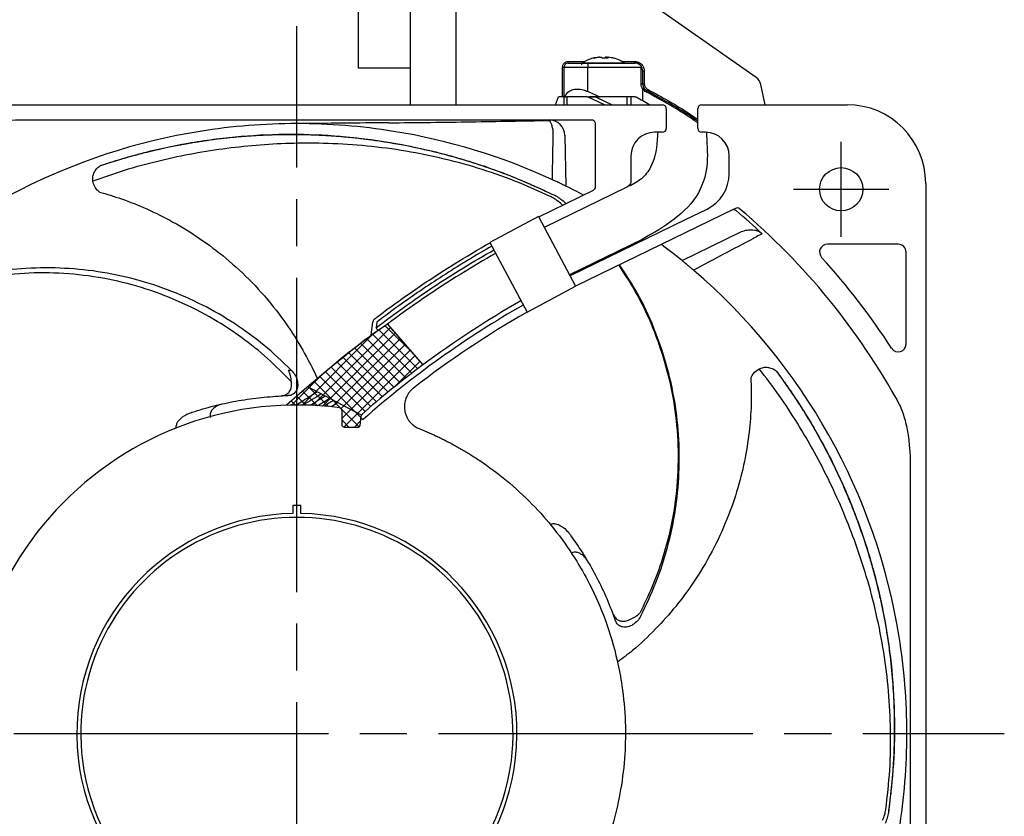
# Model space of a CAD drawing. Header units: millimetres. Extents: x 0 to 594, y 0 to 420.
# Tile 3 of 15: x 92 to 217, y 178 to 279. Entities that reach past the tile are written whole.
import ezdxf

# ---------------------------------------------------------------- set-up
doc = ezdxf.new("R2010")
doc.units = ezdxf.units.MM
doc.linetypes.add('CENTER', pattern=[27, 20, -2, 3, -2])

msp = doc.modelspace()

# ---------------------------------------------------------------- linework, layer by layer
for p, q in [((147.2, 288.35), (147.2, 268.35)), ((185.42, 271.83), (160.4, 289.35)), ((141.4, 287.85), (141.4, 268.35)), ((134.83, 273.51), (134.83, 282.3)), ((165.51, 274.4), (165.38, 274.4)), ((165.51, 274.4), (165.73, 274.4)), ((166.47, 274.4), (166.27, 274.4)), ((166.27, 274.26), (166.27, 274.4)), ((166.46, 274.4), (166.62, 274.4)), ((166.46, 274.4), (166.46, 274.26)), ((134.83, 273.01), (134.83, 273.51)), ((161, 273.15), (160.8, 273.15)), ((160.8, 269.35), (160.8, 273.15)), ((161, 273.15), (164, 273.15)), ((161, 269.35), (161, 273.15)), ((161.5, 273.65), (161.5, 273.85)), ((161.5, 273.85), (163.63, 273.85)), ((163.33, 273.67), (168.67, 273.67)), ((164, 273.65), (164, 273.15)), ((164, 273.65), (170, 273.65)), ((164, 270.04), (164, 273.15)), ((164, 273.15), (170.8, 273.15)), ((168.37, 273.85), (170, 273.85)), ((170, 273.65), (170, 273.85)), ((170.8, 271.03), (170.8, 273.15)), ((141.4, 273.01), (134.83, 273.01)), ((171, 271.03), (171, 272.65)), ((171, 272.65), (171.2, 272.65)), ((171.2, 272.65), (171.2, 271.03)), ((170.8, 271.03), (171, 271.03)), ((171, 271.03), (171.2, 271.03)), ((186.57, 268.35), (186.02, 270.92)), ((159.89, 268.35), (160.3, 269.35)), ((160.8, 269.35), (160.3, 269.35)), ((161, 269.35), (160.8, 269.35)), ((161, 268.35), (161, 269.35)), ((163.8, 269.35), (161.53, 269.35)), ((165.49, 269.35), (164.18, 269.35)), ((164.95, 269.35), (165.49, 269.35)), ((170, 269.35), (165.49, 269.35)), ((169, 268.35), (169, 269.35)), ((169.5, 269.35), (169.5, 268.35)), ((171, 268.84), (171, 270.36)), ((57, 268.35), (173.5, 268.35)), ((178.5, 268.35), (197, 268.35)), ((174, 267.85), (174, 265.35)), ((178, 265.35), (178, 267.85)), ((164.5, 266.41), (92.66, 266.41)), ((159.06, 266.36), (159.11, 266.41)), ((164.5, 266.41), (159.11, 266.41)), ((164.5, 266.41), (164.5, 266.41)), ((165, 257.93), (165, 266)), ((161.1, 264.45), (161.22, 258)), ((173.5, 264.85), (172.5, 264.85)), ((179, 264.85), (178.5, 264.85)), ((169.5, 261.85), (169.5, 258.48)), ((182, 259.58), (182, 261.85)), ((102, 260.61), (102.04, 260.63)), ((207, 258.35), (207, 118.35)), ((157.76, 254.09), (164.72, 257.48)), ((168.98, 257.86), (158.47, 252.74)), ((159.56, 256.93), (159.8, 256.83)), ((160.78, 255.56), (160.53, 255.82)), ((161.23, 255.78), (161.02, 255.98)), ((182.58, 255.07), (162.46, 245.25)), ((176.46, 253.75), (179.19, 255.08)), ((157.73, 254.13), (151.55, 250.84)), ((161.74, 246.59), (176.46, 253.75)), ((176, 248.52), (183.41, 252.13)), ((170.94, 251.22), (161.69, 246.7)), ((203.5, 250.6), (194.5, 250.6)), ((204.5, 237.91), (204.5, 249.6)), ((156.28, 241.97), (162.46, 245.25)), ((136.57, 240.02), (136.66, 240.75)), ((137.16, 240.69), (137.07, 239.96)), ((138.52, 240.44), (143.03, 235.25)), ((139, 239.89), (142.66, 235.68)), ((188, 234.45), (188.03, 234.42)), ((135.14, 228.91), (128.37, 232.45)), ((135.04, 227.53), (135.14, 228.35)), ((135.18, 228.65), (135.19, 228.77)), ((133, 227.35), (134.84, 227.35)), ((205.06, 154.01), (205.06, 222.69)), ((127.5, 217.35), (126.5, 217.35)), ((126.5, 217.35), (126.5, 216.35)), ((127.5, 216.35), (127.5, 217.35)), ((202.28, 178.58), (202.26, 178.32))]:
    msp.add_line(p, q)
at = {"linetype": 'CENTER', "ltscale": 2}
for p, q in [((127, 98.35), (127, 278.35)), ((37, 188.35), (217, 188.35))]:
    msp.add_line(p, q, dxfattribs=at)
at = {"linetype": 'CENTER', "ltscale": 0.861195}
for p, q in [((196.25, 251.55), (196.25, 263.65)), ((190.2, 257.6), (202.3, 257.6))]:
    msp.add_line(p, q, dxfattribs=at)
at = {"ltscale": 0.861195}
for p, q in [((157.73, 254.13), (162.46, 245.25)), ((151.55, 250.84), (156.28, 241.97))]:
    msp.add_line(p, q, dxfattribs=at)
at = {"linetype": 'Continuous'}
for p, q in [((128.98, 230.1), (138.89, 240.01)), ((130.25, 230.02), (139.52, 239.29)), ((142.38, 234.76), (137.45, 239.69)), ((141.69, 236.8), (138.25, 240.24)), ((127.67, 230.14), (136.63, 239.1)), ((131.48, 229.91), (140.14, 238.57)), ((140.85, 233.59), (135.89, 238.55)), ((141.61, 234.18), (136.67, 239.13)), ((132.62, 229.7), (140.77, 237.85)), ((132.7, 228.44), (141.4, 237.13)), ((138.61, 231.8), (133.62, 236.79)), ((139.35, 232.4), (134.37, 237.38)), ((140.1, 233), (135.13, 237.97)), ((137.14, 230.57), (132.12, 235.59)), ((137.87, 231.19), (132.87, 236.19)), ((132.96, 227.35), (142.02, 236.41)), ((139.38, 232.42), (142.65, 235.69)), ((135.69, 229.33), (130.65, 234.37)), ((136.41, 229.95), (131.38, 234.98)), ((126.33, 230.14), (130.06, 233.88)), ((134.94, 227.38), (129.18, 233.14)), ((135.16, 228.51), (129.91, 233.76)), ((129.56, 230.07), (127.72, 231.9)), ((131.02, 229.96), (128.45, 232.52)), ((126.78, 230.15), (126.27, 230.66)), ((128.15, 230.13), (127, 231.28)), ((133.62, 227.35), (132.7, 228.27)), ((134.31, 227.35), (135.12, 228.16))]:
    msp.add_line(p, q, dxfattribs=at)
at = {"flags": 128}
for points in [[(168.71, 273.65), (168.7, 273.65), (168.67, 273.67)], [(171.52, 270.15), (171.53, 270.15), (171.53, 270.16), (171.54, 270.18), (171.55, 270.2), (171.57, 270.23), (171.58, 270.26), (171.6, 270.29), (171.62, 270.32)], [(136.54, 239.7), (136.55, 239.83), (136.56, 239.93), (136.57, 240.02)], [(137.07, 239.96), (137.13, 239.89), (137.18, 239.81), (137.24, 239.75), (137.28, 239.69), (137.32, 239.64), (137.34, 239.61)], [(135.44, 228.32), (135.38, 228.32), (135.33, 228.33), (135.27, 228.34), (135.23, 228.34), (135.19, 228.35), (135.16, 228.35), (135.15, 228.35), (135.14, 228.35)]]:
    msp.add_lwpolyline(points, dxfattribs=at)
msp.add_circle((196.25, 257.6), 2.75)
for centre, radius, start, end in [((165.94, 269.59), 4.84, 96.6045, 105.4134), ((166.07, 269.59), 4.84, 96.6046, 105.4133), ((165.46, 274.02), 0.471, 30.4403, 53.936), ((166.54, 274.02), 0.471, 126.064, 149.5597), ((166.19, 274.02), 0.471, 30.4403, 53.936), ((166.06, 269.59), 4.84, 74.5866, 83.3955), ((161.5, 273.15), 0.5, 90, 180), ((163.47, 273.45), 0.27, 122.336, 180), ((166, 269.45), 5, 105.4306, 122.336), ((164.71, 274.1), 0.171, 67.9331, 112.0669), ((165.77, 268.89), 5.39, 87.5585, 89.1043), ((166.23, 268.96), 5.31, 86.0675, 93.9325), ((167.3, 274.15), 0.129, 64.7058, 85.0089), ((166, 269.45), 5, 57.664, 74.5694), ((184.56, 270.6), 1.5, 12, 55), ((172, 271.03), 1, 180, 212.1839), ((130, 192.85), 83.7, 64.4203, 66.0546), ((127.15, 188.13), 89.81, 64.7274, 65.7765), ((130, 192.85), 84.1, 63.8578, 65.4492), ((169.91, 268.86), 0.5, 62.0911, 79.3952), ((171.17, 270.18), 0.353, 324.59, 355.3434), ((127.15, 188.13), 91.85, 61.4837, 62.0911), ((127.15, 188.13), 91.85, 60.8498, 61.4837), ((173.5, 267.85), 0.5, 0, 90), ((178.5, 267.85), 0.5, 90, 180), ((197, 258.35), 10, 360, 90), ((127, 188.35), 77.6, 90, 99.1168), ((127, 188.35), 77.6, 80.8832, 90), ((164.5, 265.91), 0.5, 0.0203, 90.0211), ((127, 188.35), 77.6, 99.1168, 169.9525), ((127, 188.35), 77.6, 65.2295, 80.8832), ((172.5, 261.85), 3, 90, 180), ((173.5, 265.35), 0.5, 270, 0), ((178.5, 265.35), 0.5, 180, 270), ((179, 261.85), 3, 0, 90), ((177, 259.58), 5, 296, 0), ((127, 188.35), 77.6, 63.8359, 64.1236), ((127, 188.35), 77.6, 61.9889, 63.8359), ((164.5, 257.93), 0.5, 296, 0), ((127, 188.35), 86.88, 47.0537, 49.9455), ((182.97, 254.74), 0.527, 39.6981, 67.1037), ((127, 188.35), 87.35, 28.628, 49.8072), ((127, 188.35), 77.6, 50.8411, 53.3073), ((194.5, 249.6), 1, 90, 222.2192), ((203.5, 249.6), 1, 0, 90), ((127, 188.35), 77.6, 50.5616, 50.8411), ((127, 188.35), 90.15, 32.9363, 42.2192), ((127, 188.35), 77.6, 9.1168, 49.4264), ((216.57, 136.42), 123.19, 119.716, 126.6529), ((216.2, 136.85), 122.02, 119.6722, 131.4435), ((137.16, 240.69), 0.5, 127.2775, 173), ((203.5, 237.91), 1, 212.9363, 0), ((216.99, 135.99), 123.79, 126.6896, 131.3509), ((216.99, 135.99), 123.79, 126.6896, 131.3509), ((127, 188.35), 41.8, 82.5234, 191.7144), ((132.4, 229.5), 0.3, 0, 82.5234), ((133, 227.65), 0.3, 180, 270), ((134.84, 227.55), 0.2, 270, 353), ((127, 188.35), 28, 91.0232, 88.9768), ((127, 188.35), 27.5, 27.0357, 152.9643), ((127, 188.35), 27.5, 152.9643, 187.1645), ((127, 188.35), 27.5, 352.8355, 27.0357), ((127, 188.35), 77.6, 0, 9.1168), ((127, 188.35), 77.6, 350.8832, 0), ((127, 188.35), 27.5, 187.1645, 352.8355)]:
    msp.add_arc(centre, radius, start, end)
for centre, major_axis, ratio, start_param, end_param in [((159.1, 264.41), (1.33, 1.5), 0.998676, 5.458113, 7.010138), ((164.5, 265.91), (0, -0.5), 0.999261, 1.570796, 3.141593)]:
    msp.add_ellipse(centre, major_axis=major_axis, ratio=ratio, start_param=start_param, end_param=end_param)
for points, knots in [([(160.8, 273.15), (160.81, 273.24), (160.82, 273.37), (160.91, 273.54), (161, 273.65), (161.11, 273.74), (161.28, 273.83), (161.41, 273.84), (161.5, 273.85)], [0, 0, 0, 0, 0.239447, 0.369477, 0.500001, 0.630035, 0.760556, 1, 1, 1, 1]), ([(161.5, 273.65), (161.53, 273.65), (161.59, 273.65), (161.9, 273.65), (162.22, 273.65), (162.62, 273.65), (163.2, 273.65), (163.69, 273.65), (164, 273.65)], [0, 0, 0, 0, 0.239443, 0.369653, 0.5, 0.63021, 0.760557, 1, 1, 1, 1]), ([(170, 273.85), (170.15, 273.83), (170.38, 273.81), (170.66, 273.66), (170.85, 273.5), (171.01, 273.31), (171.16, 273.03), (171.18, 272.8), (171.2, 272.65)], [0, 0, 0, 0, 0.239442, 0.369578, 0.499999, 0.630136, 0.760556, 1, 1, 1, 1]), ([(170.83, 273.2), (170.78, 273.27), (170.66, 273.42), (170.4, 273.59), (170.16, 273.65), (170.02, 273.65), (170, 273.65), (170, 273.65)], [0, 0, 0, 0, 0.22918, 0.526297, 0.93559, 0.994307, 1, 1, 1, 1]), ([(170.83, 273.2), (170.82, 273.19), (170.81, 273.17), (170.8, 273.15), (170.8, 273.15)], [0, 0, 0, 0, 0.92836, 1, 1, 1, 1]), ([(171, 272.65), (171, 272.65), (171, 272.77), (170.97, 272.95), (170.88, 273.13), (170.84, 273.19), (170.83, 273.2)], [0, 0, 0, 0, 0.010233, 0.647312, 0.947405, 1, 1, 1, 1]), ([(171, 270.36), (170.94, 270.47), (170.83, 270.67), (170.81, 270.91), (170.8, 271.03)], [0, 0, 0, 0, 0.499993, 1, 1, 1, 1]), ([(171.2, 271.03), (171.21, 270.96), (171.22, 270.81), (171.31, 270.61), (171.44, 270.44), (171.56, 270.36), (171.62, 270.32)], [0, 0, 0, 0, 0.249216, 0.499943, 0.749228, 1, 1, 1, 1]), ([(161, 269.35), (161.01, 269.35), (161.03, 269.35), (161.16, 269.35), (161.26, 269.35), (161.33, 269.35), (161.35, 269.35)], [0, 0, 0, 0, 0.470987, 0.729954, 0.923501, 1, 1, 1, 1]), ([(161.1, 269.35), (161.2, 269.56), (161.38, 269.93), (161.96, 270.28), (162.66, 270.39), (163.38, 270.29), (163.8, 270.12), (164, 270.04)], [0, 0, 0, 0, 0.263398, 0.468102, 0.674193, 0.850307, 1, 1, 1, 1]), ([(163.97, 269.35), (163.34, 269.35), (162.46, 269.35), (161.58, 269.35), (161.35, 269.35)], [0, 0, 0, 0, 0.7318069, 1, 1, 1, 1]), ([(161.35, 269.35), (161.35, 269.14), (161.35, 268.81), (161.35, 268.47), (161.35, 268.35)], [0, 0, 0, 0, 0.631608, 1, 1, 1, 1]), ([(163.97, 269.35), (164.11, 269.35), (164.42, 269.35), (164.76, 269.35), (164.95, 269.35)], [0, 0, 0, 0, 0.444351, 1, 1, 1, 1]), ([(171.01, 270.4), (171.01, 270.39), (171.01, 270.39), (171, 270.38), (171, 270.37), (171, 270.37), (171, 270.36)], [0, 0, 0, 0, 0.180944, 0.417839, 0.853259, 1, 1, 1, 1]), ([(171.01, 270.4), (171.03, 270.41), (171.06, 270.43), (171.11, 270.46), (171.14, 270.48), (171.15, 270.49), (171.15, 270.49), (171.15, 270.5)], [0, 0, 0, 0, 0.213855, 0.451592, 0.713159, 0.853563, 1, 1, 1, 1]), ([(171.46, 269.97), (171.37, 270.03), (171.19, 270.14), (171.07, 270.31), (171.01, 270.4)], [0, 0, 0, 0, 0.500792, 1, 1, 1, 1]), ([(171.52, 270.15), (171.45, 270.2), (171.3, 270.29), (171.2, 270.43), (171.15, 270.5)], [0, 0, 0, 0, 0.523901, 1, 1, 1, 1]), ([(178, 266.05), (177.8, 266.19), (175.71, 267.65), (173.48, 268.87), (171.46, 269.97)], [0, 0, 0, 0, 0.097982, 1, 1, 1, 1]), ([(171.52, 270.15), (173.62, 269.01), (175.83, 267.8), (177.89, 266.36), (178, 266.28)], [0, 0, 0, 0, 0.94656, 1, 1, 1, 1]), ([(171.62, 270.32), (173.41, 269.34), (175.59, 268.15), (177.63, 266.75), (178, 266.5)], [0, 0, 0, 0, 0.821183, 1, 1, 1, 1]), ([(92.66, 266.41), (91.37, 266.42), (90.09, 266.33), (88.19, 266.01), (87.56, 265.87), (86.33, 265.52), (85.73, 265.3), (85.15, 265.02)], [0, 0, 0, 0, 0.5, 0.5, 0.75, 0.75, 1, 1, 1, 1]), ([(138.67, 266.06), (142.28, 266.09), (145.77, 266.13), (152.55, 266.24), (155.84, 266.3), (159.06, 266.36)], [0, 0, 0, 0, 0.5, 0.5, 1, 1, 1, 1]), ([(159.62, 264.99), (159.58, 265.2), (159.54, 265.39), (159.45, 265.72), (159.41, 265.86), (159.31, 266.09), (159.26, 266.18), (159.16, 266.31), (159.11, 266.35), (159.06, 266.36)], [0, 0, 0, 0, 0.25, 0.25, 0.5, 0.5, 0.75, 0.75, 1, 1, 1, 1]), ([(102, 260.61), (102.2, 260.68), (102.64, 260.82), (103.3, 261.04), (103.98, 261.25), (104.72, 261.47), (105.54, 261.71), (106.36, 261.93), (107.05, 262.12), (107.65, 262.27), (108.26, 262.42), (108.9, 262.57), (109.54, 262.72), (110.22, 262.87), (111.02, 263.04), (111.8, 263.19), (112.47, 263.32), (113.03, 263.42), (113.6, 263.52), (114.26, 263.63), (115.26, 263.78), (116.56, 263.97), (118.44, 264.19), (120.58, 264.38), (122.94, 264.52), (125.53, 264.59), (127.44, 264.58), (128.78, 264.54), (129.24, 264.53), (129.71, 264.51), (130.19, 264.48), (130.68, 264.46), (131.28, 264.42), (132.16, 264.36), (133.46, 264.25), (134.97, 264.09), (136.37, 263.91), (137.46, 263.76), (138.43, 263.61), (139.44, 263.44), (141.36, 263.09), (144.03, 262.51), (146.92, 261.75), (149.21, 261.06), (150.96, 260.48), (152.68, 259.87), (154.41, 259.21), (156.2, 258.47), (157.92, 257.71), (159.05, 257.17), (159.56, 256.93)], [0, 0, 0, 0, 0.010628, 0.023764, 0.035286, 0.046745, 0.062593, 0.078804, 0.089854, 0.098737, 0.110129, 0.121674, 0.131842, 0.143184, 0.15661, 0.172774, 0.18326, 0.190603, 0.201436, 0.212642, 0.224221, 0.252611, 0.278996, 0.319849, 0.361758, 0.398757, 0.451728, 0.459397, 0.467235, 0.475242, 0.483419, 0.491764, 0.500279, 0.514058, 0.536712, 0.566976, 0.591825, 0.608693, 0.623225, 0.641956, 0.660984, 0.722472, 0.781119, 0.812924, 0.84402, 0.874408, 0.905282, 0.937175, 0.972129, 1, 1, 1, 1]), ([(102.04, 260.63), (103.76, 261.17), (106.54, 262.05), (110.38, 262.95), (113.56, 263.56), (117.81, 264.19), (123.1, 264.63), (129.4, 264.63), (135.68, 264.11), (141.96, 263.06), (148.11, 261.49), (154.12, 259.44), (157.9, 257.7), (159.8, 256.83)], [0, 0, 0, 0, 0.086263, 0.140003, 0.19375, 0.247428, 0.354846, 0.462254, 0.569657, 0.678771, 0.787882, 0.893942, 1, 1, 1, 1]), ([(159.35, 256.62), (157.82, 257.32), (154.76, 258.72), (149.99, 260.35), (145.16, 261.65), (140.26, 262.6), (135.31, 263.21), (130.58, 263.48), (126.08, 263.46), (121.81, 263.22), (117.56, 262.75), (113.32, 262.07), (109.12, 261.14), (104.99, 260.03), (102.36, 259.1), (101.05, 258.64)], [0, 0, 0, 0, 0.083716, 0.167362, 0.251055, 0.334494, 0.417802, 0.501178, 0.57257, 0.643898, 0.715198, 0.786417, 0.857783, 0.928617, 1, 1, 1, 1]), ([(101.05, 258.64), (101.04, 258.72), (101.02, 258.89), (101.04, 259.19), (101.11, 259.5), (101.23, 259.8), (101.4, 260.07), (101.61, 260.32), (101.81, 260.48), (101.94, 260.57), (101.99, 260.6), (102, 260.61), (102, 260.61)], [0, 0, 0, 0, 0.1227181, 0.2492502, 0.3726881, 0.4976613, 0.6245992, 0.752392, 0.8783831, 0.9384216, 0.9686457, 1, 1, 1, 1]), ([(101.87, 257.26), (101.88, 257.26), (101.88, 257.26), (101.87, 257.26), (101.82, 257.3), (101.58, 257.49), (101.21, 257.94), (101.1, 258.4), (101.05, 258.64)], [0, 0, 0, 0, 0.010857, 0.028775, 0.050654, 0.151198, 0.553437, 1, 1, 1, 1]), ([(160.87, 258.17), (160.86, 258.17), (160.83, 258.19), (160.73, 258.23), (160.66, 258.27), (160.44, 258.37), (160.3, 258.44), (160.03, 258.57), (159.93, 258.61), (159.73, 258.71), (159.62, 258.76), (159.51, 258.81)], [0, 0, 0, 0, 0.25, 0.25, 0.5, 0.5, 0.75, 0.75, 0.875, 0.875, 1, 1, 1, 1]), ([(169.48, 258.43), (169.46, 258.38), (169.43, 258.29), (169.32, 258.14), (169.26, 258.07), (169.2, 258.02)], [0, 0, 0, 0, 0.5, 0.5, 1, 1, 1, 1]), ([(169.5, 258.47), (169.5, 258.47), (169.5, 258.47), (169.5, 258.47), (169.5, 258.48), (169.5, 258.48), (169.5, 258.48), (169.5, 258.48), (169.5, 258.48), (169.5, 258.48)], [0, 0, 0, 0, 0.0000083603, 0.0000083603, 0.0000083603, 0.00002132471, 0.00002132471, 0.00002132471, 0.00002426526, 0.00002426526, 0.00002426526, 0.00002426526]), ([(101.87, 257.25), (102.81, 256.98), (104.86, 256.37), (107.99, 255.1), (111.33, 253.44), (114.72, 251.36), (118.09, 248.81), (121.38, 245.76), (124.21, 242.51), (126.58, 239.17), (128.28, 236.24), (129.25, 234.31), (129.6, 233.52)], [0, 0, 0, 0, 0.070266, 0.1534539, 0.2431109, 0.3385894, 0.4398072, 0.54798, 0.662034, 0.7511637, 0.8442719, 0.9071939, 0.9071939, 0.9071939, 0.9071939]), ([(159.8, 256.83), (160, 256.72), (160.41, 256.49), (160.81, 256.15), (161.02, 255.98)], [0, 0, 0, 0, 0.488255, 1, 1, 1, 1]), ([(160.53, 255.82), (160.33, 255.98), (159.95, 256.3), (159.54, 256.51), (159.35, 256.62)], [0, 0, 0, 0, 0.525539, 1, 1, 1, 1]), ([(182.91, 254.85), (182.81, 254.93), (182.68, 254.96), (182.44, 254.97), (182.31, 254.94), (182.2, 254.88)], [0, 0, 0, 0, 0.5, 0.5, 1, 1, 1, 1]), ([(183.17, 255.22), (183.07, 255.22), (182.97, 255.2), (182.77, 255.15), (182.67, 255.11), (182.58, 255.07)], [0, 0, 0, 0, 0.5, 0.5, 1, 1, 1, 1]), ([(183.41, 252.13), (183.63, 252.24), (183.86, 252.32), (184.34, 252.43), (184.59, 252.46), (185.08, 252.45), (185.33, 252.4), (185.79, 252.24), (186.01, 252.11), (186.19, 251.94)], [0, 0, 0, 0, 0.25, 0.25, 0.5, 0.5, 0.75, 0.75, 1, 1, 1, 1]), ([(186.19, 251.94), (185.95, 251.82), (185.72, 251.69), (185.48, 251.56), (185.35, 251.5), (185.23, 251.43), (185.11, 251.36)], [0, 0, 0, 0, 0.001276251, 0.001276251, 0.001276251, 0.001937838, 0.001937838, 0.001937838, 0.001937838]), ([(139.96, 243.38), (142.27, 245.03), (144.63, 246.61), (148.54, 249.04), (150.05, 249.93), (151.57, 250.8)], [0.5697333, 0.5697333, 0.5697333, 0.5697333, 0.75, 0.75, 0.8613431, 0.8613431, 0.8613431, 0.8613431]), ([(137.07, 239.96), (139.45, 241.79), (141.89, 243.53), (146.89, 246.84), (149.45, 248.41), (152.06, 249.89)], [0, 0, 0, 0, 0.5, 0.5, 1, 1, 1, 1]), ([(152.29, 249.45), (150.79, 248.6), (149.31, 247.72), (144.65, 244.83), (141.54, 242.7), (138.52, 240.44)], [0.4773766, 0.4773766, 0.4773766, 0.4773766, 0.5878482, 0.5878482, 0.8296439, 0.8296439, 0.8296439, 0.8296439]), ([(151.81, 250.36), (149.82, 249.23), (147.86, 248.05), (144, 245.58), (142.11, 244.3), (140.25, 242.97)], [0, 0, 0, 0, 0.5, 0.5, 1, 1, 1, 1]), ([(177.47, 247.29), (177.38, 247.37), (177.29, 247.45), (177.11, 247.6), (177.02, 247.68), (176.87, 247.81), (176.8, 247.87), (176.67, 247.97), (176.62, 248.01), (176.48, 248.13), (176.41, 248.18), (176.33, 248.26), (176.3, 248.28), (176.3, 248.28)], [0, 0, 0, 0, 0.125, 0.125, 0.25, 0.25, 0.375, 0.375, 0.5, 0.5, 0.75, 0.75, 1, 1, 1, 1]), ([(126.29, 234.6), (125.16, 235.67), (122.89, 237.82), (119.09, 240.57), (114.98, 242.96), (110.56, 244.9), (105.88, 246.36), (101.09, 247.29), (96.22, 247.67), (91.36, 247.52), (86.56, 246.84), (81.9, 245.6), (77.4, 243.91), (74.59, 242.37), (73.19, 241.6)], [0, 0, 0, 0, 0.0810922, 0.1624072, 0.243483, 0.3281885, 0.4131571, 0.497853, 0.5820182, 0.6664386, 0.7505845, 0.8336405, 0.9169509, 1, 1, 1, 1]), ([(126.3, 233.09), (125.31, 234.11), (123.32, 236.13), (120, 238.78), (116.23, 241.26), (111.98, 243.42), (107.26, 245.18), (102.37, 246.37), (97.36, 246.97), (92.32, 247), (87.3, 246.42), (82.39, 245.23), (77.62, 243.51), (74.67, 241.89), (73.2, 241.08)], [0, 0, 0, 0, 0.0734916, 0.1463809, 0.2192777, 0.3061988, 0.3925128, 0.4788956, 0.5659943, 0.6524484, 0.7391523, 0.826408, 0.9130022, 1, 1, 1, 1]), ([(167.94, 247.93), (168.77, 246.66), (170.54, 243.95), (172.58, 239.43), (174.18, 234.53), (175.19, 229.47), (175.59, 224.32), (175.38, 219.16), (174.63, 214.54), (173.52, 210.49), (172.26, 207.01), (171.17, 204.78), (170.63, 203.67)], [0, 0, 0, 0, 0.097598, 0.207953, 0.31815, 0.429286, 0.539612, 0.65006, 0.761322, 0.840724, 0.920093, 1, 1, 1, 1]), ([(170.76, 203.32), (171.43, 204.73), (172.78, 207.54), (174.22, 212.01), (175.22, 216.66), (175.7, 221.46), (175.65, 226.36), (175.05, 231.21), (173.91, 235.95), (172.26, 240.53), (170.32, 244.58), (168.72, 246.95), (168.03, 247.97)], [0, 0, 0, 0, 0.09952, 0.199313, 0.298813, 0.402767, 0.507044, 0.610987, 0.714278, 0.817882, 0.92115, 1, 1, 1, 1]), ([(136.86, 241.09), (137, 241.2), (137.15, 241.31), (138.18, 242.08), (139.06, 242.74), (139.96, 243.38)], [0.48831673, 0.48831673, 0.48831673, 0.48831673, 0.5, 0.5, 0.5697333, 0.5697333, 0.5697333, 0.5697333]), ([(138.52, 240.44), (138.43, 240.38), (138.35, 240.31), (137.78, 239.89), (134.99, 238.22), (125.66, 230.13)], [0.95566335, 0.95566335, 0.95566335, 0.95566335, 0.9624333, 0.9624333, 1.00038665, 1.00038665, 1.00038665, 1.00038665]), ([(138.52, 240.44), (138.43, 240.38), (138.35, 240.31), (137.78, 239.89), (134.99, 238.22), (128.37, 232.45)], [0.95566335, 0.95566335, 0.95566335, 0.95566335, 0.9624333, 0.9624333, 1.00038665, 1.00038665, 1.00038665, 1.00038665]), ([(136.46, 239.09), (136.48, 239.25), (136.5, 239.39), (136.52, 239.61), (136.53, 239.68), (136.54, 239.7)], [0, 0, 0, 0, 0.5, 0.5, 1, 1, 1, 1]), ([(126.29, 234.6), (126.46, 234.4), (126.79, 234), (127.07, 233.28), (127.14, 232.57), (126.96, 231.94), (126.58, 231.51), (126.18, 231.35), (125.94, 231.34), (125.89, 231.34)], [0, 0, 0, 0, 0.163229, 0.326181, 0.495709, 0.662914, 0.818809, 0.960888, 1, 1, 1, 1]), ([(125.91, 234.58), (126, 234.58), (126.12, 234.59), (126.25, 234.59), (126.29, 234.6)], [0, 0, 0, 0, 0.677183, 1, 1, 1, 1]), ([(126.3, 233.09), (126.29, 233.22), (126.25, 233.48), (126.2, 233.82), (126.13, 234.05), (126.1, 234.16), (126.08, 234.22), (126.03, 234.36), (125.97, 234.47), (125.91, 234.58)], [0, 0, 0, 0, 0.249845, 0.499011, 0.624604, 0.711504, 0.736746, 0.749921, 1, 1, 1, 1]), ([(184.77, 233.54), (184.77, 233.54), (184.77, 233.54), (184.78, 233.55), (184.79, 233.61), (184.9, 233.89), (185.22, 234.39), (185.62, 234.63), (185.83, 234.76)], [0, 0, 0, 0, 0.010857, 0.028775, 0.050655, 0.151198, 0.553439, 1, 1, 1, 1]), ([(185.83, 234.76), (185.91, 234.79), (186.06, 234.86), (186.35, 234.93), (186.67, 234.96), (186.99, 234.93), (187.3, 234.86), (187.6, 234.74), (187.82, 234.6), (187.94, 234.5), (187.99, 234.46), (188, 234.46), (188, 234.45)], [0, 0, 0, 0, 0.122719, 0.249251, 0.372688, 0.497663, 0.624601, 0.752393, 0.878383, 0.938422, 0.968646, 1, 1, 1, 1]), ([(201.92, 178.68), (202.12, 180.35), (202.5, 183.69), (202.59, 188.73), (202.33, 193.73), (201.71, 198.69), (200.76, 203.58), (199.56, 208.16), (198.15, 212.44), (196.6, 216.42), (194.84, 220.32), (192.88, 224.14), (190.7, 227.85), (188.37, 231.43), (186.68, 233.64), (185.83, 234.76)], [0, 0, 0, 0, 0.0837157, 0.167362, 0.2510554, 0.3344938, 0.4178025, 0.5011779, 0.5725704, 0.6438978, 0.7151977, 0.7864169, 0.8577834, 0.9286171, 1, 1, 1, 1]), ([(188, 234.45), (188.12, 234.29), (188.4, 233.91), (188.81, 233.35), (189.22, 232.77), (189.65, 232.14), (190.14, 231.43), (190.6, 230.72), (190.99, 230.12), (191.32, 229.59), (191.66, 229.06), (192, 228.5), (192.34, 227.93), (192.69, 227.34), (193.09, 226.63), (193.48, 225.93), (193.81, 225.34), (194.08, 224.84), (194.35, 224.32), (194.66, 223.73), (195.12, 222.82), (195.69, 221.64), (196.48, 219.93), (197.33, 217.95), (198.19, 215.75), (199.06, 213.31), (199.64, 211.49), (200.01, 210.2), (200.14, 209.76), (200.27, 209.3), (200.39, 208.84), (200.52, 208.37), (200.67, 207.79), (200.88, 206.93), (201.18, 205.66), (201.5, 204.17), (201.76, 202.79), (201.95, 201.7), (202.11, 200.73), (202.26, 199.72), (202.52, 197.79), (202.8, 195.07), (202.96, 192.09), (203.01, 189.7), (203.01, 187.85), (202.95, 186.03), (202.86, 184.18), (202.71, 182.25), (202.52, 180.37), (202.36, 179.13), (202.28, 178.58)], [0, 0, 0, 0, 0.010628, 0.023764, 0.035286, 0.046745, 0.062593, 0.078804, 0.089854, 0.098737, 0.110129, 0.121674, 0.131842, 0.143184, 0.15661, 0.172774, 0.18326, 0.190603, 0.201436, 0.212642, 0.224221, 0.252611, 0.278996, 0.319849, 0.361758, 0.398757, 0.451728, 0.459397, 0.467235, 0.475242, 0.483419, 0.491764, 0.500279, 0.514058, 0.536712, 0.566976, 0.591825, 0.608693, 0.623225, 0.641956, 0.660984, 0.722472, 0.781119, 0.812924, 0.84402, 0.874408, 0.905282, 0.937175, 0.972129, 1, 1, 1, 1]), ([(188.03, 234.42), (189.08, 232.96), (190.77, 230.58), (192.81, 227.21), (194.38, 224.38), (196.29, 220.53), (198.34, 215.63), (200.29, 209.64), (201.73, 203.5), (202.68, 197.21), (203.09, 190.87), (203, 184.53), (202.5, 180.39), (202.26, 178.32)], [0, 0, 0, 0, 0.0862627, 0.1400032, 0.1937499, 0.2474276, 0.3548456, 0.4622542, 0.5696573, 0.6787709, 0.7878824, 0.8939424, 1, 1, 1, 1]), ([(125.02, 231.3), (125.2, 231.33), (125.56, 231.39), (125.98, 231.72), (126.25, 232.19), (126.34, 232.68), (126.31, 232.99), (126.3, 233.09)], [0, 0, 0, 0, 0.217662, 0.435234, 0.655748, 0.886255, 1, 1, 1, 1]), ([(184.76, 233.54), (184.79, 232.56), (184.85, 230.43), (184.61, 227.06), (184.07, 223.37), (183.13, 219.5), (181.75, 215.51), (179.86, 211.44), (177.64, 207.74), (175.2, 204.45), (172.62, 201.58), (170.15, 199.2), (168.44, 197.92), (167.8, 197.44)], [0, 0, 0, 0, 0.070307, 0.153543, 0.243251, 0.338785, 0.440061, 0.548297, 0.662416, 0.751598, 0.84476, 0.941806, 1, 1, 1, 1]), ([(126.91, 230.15), (127.48, 230.52), (128.06, 230.88), (128.95, 231.44), (129.26, 231.63), (129.58, 231.82)], [0.70686975, 0.70686975, 0.70686975, 0.70686975, 0.75, 0.75, 0.77338512, 0.77338512, 0.77338512, 0.77338512]), ([(141.83, 232.3), (141.79, 232.26), (141.71, 232.2), (141.59, 232.09), (141.47, 231.97), (141.36, 231.85), (141.26, 231.71), (141.16, 231.56), (141.06, 231.41), (140.91, 231.12), (140.73, 230.64), (140.66, 230.03), (140.7, 229.48), (140.8, 229.04), (140.96, 228.62), (141.19, 228.23), (141.46, 227.89), (141.76, 227.62), (142.04, 227.41), (142.29, 227.26), (142.47, 227.18), (142.56, 227.15)], [0, 0, 0, 0, 0.024817, 0.05026, 0.076331, 0.103034, 0.130372, 0.158346, 0.18696, 0.216216, 0.313318, 0.43285, 0.503945, 0.575028, 0.651809, 0.717035, 0.790802, 0.858663, 0.907531, 0.954637, 1, 1, 1, 1]), ([(113.65, 229.22), (114.57, 229.51), (116.41, 230.07), (119.24, 230.67), (122.12, 231.11), (124.05, 231.24), (125.02, 231.3)], [0, 0, 0, 0, 0.248295, 0.49659, 0.748295, 1, 1, 1, 1]), ([(125.89, 231.34), (125.85, 231.33), (125.56, 231.33), (125.28, 231.32), (125.02, 231.3)], [0, 0, 0, 0, 0.12284, 1, 1, 1, 1]), ([(117.46, 230.25), (117.31, 230.21), (116.94, 230.11), (116.5, 229.83), (116.13, 229.46), (115.97, 229.09), (115.94, 228.77), (115.99, 228.62), (116, 228.58)], [0, 0, 0, 0, 0.1798408, 0.4631778, 0.6473623, 0.8329362, 0.9605029, 1, 1, 1, 1]), ([(132.7, 229.5), (132.7, 229.5), (132.7, 229.49), (132.7, 229.44), (132.7, 229.41), (132.7, 229.32), (132.7, 229.27), (132.7, 229.14), (132.7, 229.07), (132.7, 228.83), (132.7, 228.64), (132.7, 228.23), (132.7, 228.01), (132.7, 227.65)], [0, 0, 0, 0, 0.125, 0.125, 0.25, 0.25, 0.375, 0.375, 0.5, 0.5, 0.75, 0.75, 1, 1, 1, 1]), ([(205.06, 222.69), (205.07, 223.98), (204.98, 225.26), (204.66, 227.16), (204.52, 227.79), (204.17, 229.02), (203.95, 229.62), (203.67, 230.2)], [0, 0, 0, 0, 0.5, 0.5, 0.75, 0.75, 1, 1, 1, 1]), ([(111.66, 227.15), (111.66, 227.15), (111.62, 227.25), (111.65, 227.52), (111.79, 227.98), (112.32, 228.6), (113.01, 229), (113.54, 229.19), (113.65, 229.22)], [0, 0, 0, 0, 0.000107, 0.094104, 0.235306, 0.466975, 0.887677, 1, 1, 1, 1]), ([(135.14, 228.35), (135.15, 228.42), (135.16, 228.48), (135.17, 228.57), (135.17, 228.59), (135.18, 228.63), (135.18, 228.65), (135.18, 228.65)], [0, 0, 0, 0, 0.5, 0.5, 0.75, 0.75, 1, 1, 1, 1]), ([(135.35, 228.98), (135.33, 228.97), (135.32, 228.96), (135.3, 228.94), (135.3, 228.94), (135.29, 228.93)], [0, 0, 0, 0, 0.5, 0.5, 1, 1, 1, 1]), ([(142.56, 227.15), (142.76, 227.07), (143.16, 226.9), (143.75, 226.65), (144.35, 226.38), (144.94, 226.11), (145.54, 225.82), (146.13, 225.52), (146.73, 225.2), (147.32, 224.88), (147.91, 224.54), (148.5, 224.2), (149.09, 223.84), (149.68, 223.46), (151.24, 222.44), (153.77, 220.55), (156.92, 217.64), (159.84, 214.33), (162.27, 210.92), (164.46, 207.06), (166.37, 202.72), (167.66, 198.36), (168.48, 193.98), (168.84, 189.99), (168.78, 185.57), (168.28, 181.32), (167.55, 178.05), (166.9, 175.88), (166.5, 174.66), (166.07, 173.48), (165.61, 172.32), (165.12, 171.19), (164.61, 170.09), (164.25, 169.38), (164.06, 169.02)], [0, 0, 0, 0, 0.0092142, 0.0184956, 0.0278442, 0.0372601, 0.0467433, 0.0562938, 0.0659115, 0.0755965, 0.0853488, 0.0951683, 0.1050552, 0.1150093, 0.1250308, 0.1855704, 0.2500136, 0.3093873, 0.3750055, 0.4296995, 0.5000015, 0.5781251, 0.6249905, 0.6913935, 0.7499846, 0.8147094, 0.8749705, 0.8935978, 0.9119698, 0.9300865, 0.9479478, 0.9655538, 0.9829045, 1, 1, 1, 1]), ([(159.24, 214.96), (159.31, 214.99), (159.52, 215.08), (159.99, 215.05), (160.75, 214.75), (161.34, 214.21), (161.68, 213.77), (161.75, 213.68)], [0, 0, 0, 0, 0.0706737, 0.2155266, 0.453188, 0.8847722, 1, 1, 1, 1]), ([(161.75, 213.68), (162.3, 212.89), (163.4, 211.31), (164.85, 208.81), (166.16, 206.21), (166.88, 204.41), (167.24, 203.5)], [0, 0, 0, 0, 0.2482946, 0.4965901, 0.7482945, 1, 1, 1, 1]), ([(163.9, 210.38), (163.82, 210.5), (163.61, 210.82), (163.21, 211.16), (162.74, 211.39), (162.33, 211.43), (162.05, 211.37), (161.94, 211.3), (161.94, 211.29)], [0, 0, 0, 0, 0.185365, 0.477404, 0.667245, 0.85852, 0.990005, 1, 1, 1, 1]), ([(167.24, 203.5), (167.32, 203.34), (167.49, 203.02), (167.93, 202.72), (168.47, 202.61), (168.96, 202.67), (169.24, 202.8), (169.34, 202.84)], [0, 0, 0, 0, 0.217662, 0.435234, 0.655747, 0.886254, 1, 1, 1, 1]), ([(167.54, 202.69), (167.53, 202.72), (167.43, 203), (167.33, 203.27), (167.24, 203.5)], [0, 0, 0, 0, 0.122841, 1, 1, 1, 1]), ([(170.76, 203.32), (170.63, 203.1), (170.35, 202.65), (169.76, 202.17), (169.1, 201.88), (168.44, 201.86), (167.92, 202.09), (167.64, 202.42), (167.56, 202.64), (167.54, 202.69)], [0, 0, 0, 0, 0.163229, 0.326182, 0.495709, 0.662914, 0.818809, 0.960888, 1, 1, 1, 1]), ([(169.34, 202.84), (169.46, 202.89), (169.69, 203.01), (169.99, 203.16), (170.19, 203.29), (170.29, 203.37), (170.34, 203.4), (170.45, 203.49), (170.54, 203.58), (170.63, 203.67)], [0, 0, 0, 0, 0.249844, 0.49901, 0.624604, 0.711504, 0.736745, 0.749921, 1, 1, 1, 1]), ([(201.52, 177.31), (201.62, 177.55), (201.8, 178.01), (201.88, 178.46), (201.92, 178.68)], [0, 0, 0, 0, 0.5255364, 1, 1, 1, 1]), ([(202.26, 178.32), (202.22, 178.09), (202.13, 177.63), (201.94, 177.14), (201.84, 176.9)], [0, 0, 0, 0, 0.488256, 1, 1, 1, 1])]:
    msp.add_open_spline(points, degree=3, knots=knots)
for points in [[(138.67, 266.06), (134.75, 266.03), (130.87, 265.99), (127, 265.95)], [(159.51, 258.81), (159.55, 260.88), (159.58, 262.94), (159.62, 264.99)], [(169.5, 258.48), (169.5, 258.48), (169.49, 258.45), (169.48, 258.43)], [(168.97, 257.83), (168.97, 257.84), (168.98, 257.85), (168.98, 257.86)], [(169.2, 258.02), (169.13, 257.96), (169.06, 257.9), (168.98, 257.86)], [(185.08, 251.35), (182.56, 250), (180.02, 248.65), (177.47, 247.29)], [(140.25, 242.97), (139.21, 242.22), (138.18, 241.47), (137.16, 240.69)], [(156.28, 241.97), (151.24, 239.1), (146.41, 235.86), (141.83, 232.3)], [(130.09, 231.55), (129.33, 231.09), (128.58, 230.62), (127.83, 230.14)], [(130.61, 231.28), (129.99, 230.9), (129.37, 230.51), (128.75, 230.11)], [(129.62, 230.07), (130.13, 230.38), (130.64, 230.69), (131.15, 231)], [(131.67, 230.73), (131.27, 230.49), (130.87, 230.25), (130.47, 230.01)], [(132.21, 230.45), (131.92, 230.27), (131.64, 230.1), (131.35, 229.92)], [(135.29, 228.93), (135.24, 228.9), (135.2, 228.84), (135.19, 228.77)]]:
    msp.add_open_spline(points, degree=3)
at = {"ltscale": 0.861195}
for points, knots in [([(172.9, 264.85), (172.89, 264.71), (172.83, 263.19), (172.56, 260.99), (170.93, 258.85), (169.82, 258.27), (169.28, 257.98)], [3.504104, 3.504104, 3.504104, 3.504104, 3.928105, 8.018995, 9.908575, 11.726544, 11.726544, 11.726544, 11.726544]), ([(179.11, 264.85), (179.11, 264.71), (179.16, 263.23), (179.42, 260.61), (177.63, 255.08), (173.76, 252.85), (170.94, 251.22)], [3.50221, 3.50221, 3.50221, 3.50221, 3.928105, 7.919804, 11.361044, 20.645011, 20.645011, 20.645011, 20.645011])]:
    msp.add_open_spline(points, degree=3, knots=knots, dxfattribs=at)

doc.saveas('drawing.dxf')
